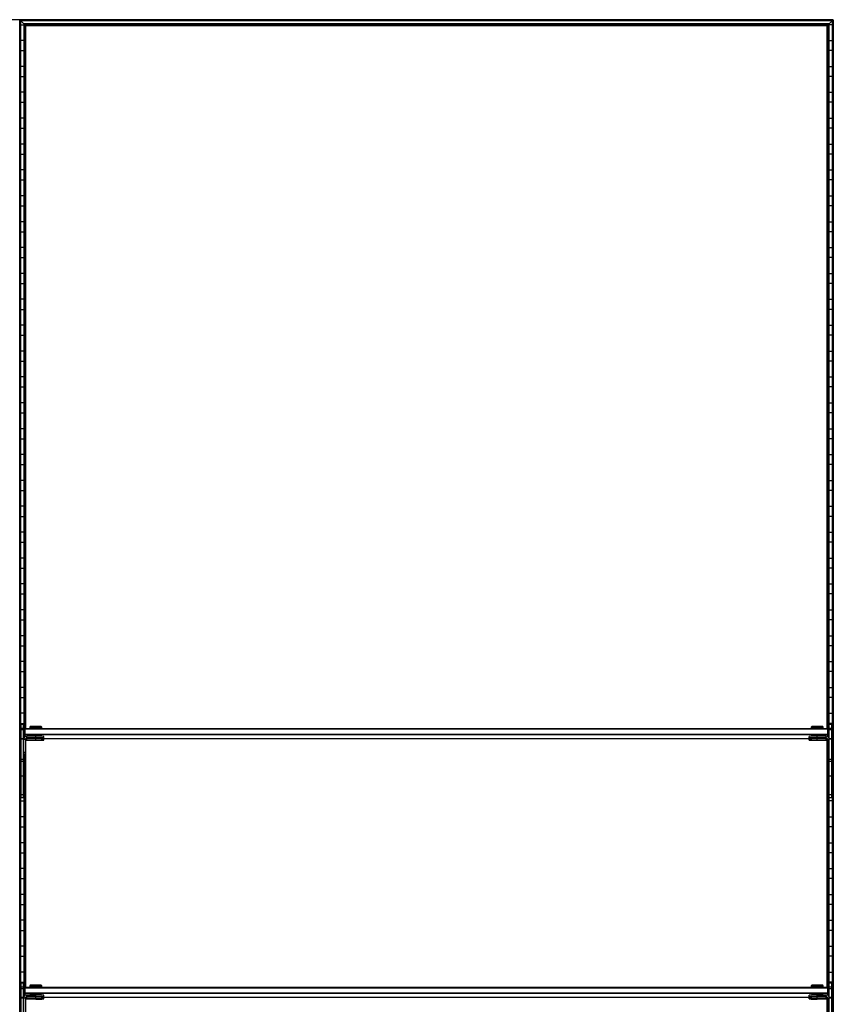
# Model space of a CAD drawing. Header units: millimetres. Extents: x -503 to 1509, y -1200 to 1200.
# Tile 4 of 4: x 503 to 1509, y -18 to 1200. Entities that reach past the tile are written whole.
import ezdxf

# ---------------------------------------------------------------- set-up
doc = ezdxf.new("R2010")
doc.units = ezdxf.units.MM

msp = doc.modelspace()

# ---------------------------------------------------------------- linework, layer by layer
at = {"color": 7, "linetype": 'Continuous', "lineweight": 25}
for p, q in [((1508.6, 1200), (-502.9, 1200)), ((1508.3, 1199.6), (503.2, 1199.6)), ((504, 1198.8), (503.2, 1199.6)), ((503.2, -1199.7), (503.2, 1199.6)), ((1507.5, 1198.8), (504, 1198.8)), ((504, 1198.8), (504, -1198.8)), ((1507.1, 1198.5), (504.4, 1198.5)), ((508.1, 1194.7), (504.4, 1198.5)), ((504.4, -1198.5), (504.4, 1198.5)), ((504.4, 1193.8), (508.1, 1193.8)), ((1503.4, 1194.7), (508.1, 1194.7)), ((508.1, 1194.7), (508.1, 311.5)), ((1503, 1194.4), (508.5, 1194.4)), ((509.3, 1193.6), (508.5, 1194.4)), ((508.5, 312.1), (508.5, 1194.4)), ((1502.2, 1193.6), (509.3, 1193.6)), ((509.3, 1193.6), (509.3, 323)), ((1503, 1194.4), (1502.2, 1193.6)), ((1502.2, 323), (1502.2, 1193.6)), ((1503, 1194.4), (1503, 312.1)), ((1503.4, 1194.7), (1507.1, 1198.5)), ((1503.4, 311.5), (1503.4, 1194.7)), ((1507.1, 1193.8), (1503.4, 1193.8)), ((1507.1, 1198.5), (1507.1, -1198.5)), ((1508.3, 1199.6), (1507.5, 1198.8)), ((1507.5, -1198.8), (1507.5, 1198.8)), ((1508.3, 1199.6), (1508.3, -1199.7)), ((1508.6, -1200), (1508.6, 1200)), ((1501.9, 1193.2), (509.6, 1193.2)), ((510.3, 1192.5), (509.6, 1193.2)), ((509.6, 323.4), (509.6, 1193.2)), ((1501.2, 1192.5), (510.3, 1192.5)), ((510.3, 323.5), (510.3, 1192.5)), ((1501.2, 1192.5), (1501.9, 1193.2)), ((1501.2, 323.5), (1501.2, 1192.5)), ((1501.9, 1193.2), (1501.9, 323.4)), ((508.1, 1174.2), (504.4, 1174.2)), ((1503.4, 1174.2), (1507.1, 1174.2)), ((504.4, 1161.8), (508.1, 1161.8)), ((1507.1, 1161.8), (1503.4, 1161.8)), ((508.1, 1142.2), (504.4, 1142.2)), ((1503.4, 1142.2), (1507.1, 1142.2)), ((504.4, 1129.8), (508.1, 1129.8)), ((1507.1, 1129.8), (1503.4, 1129.8)), ((508.1, 1110.2), (504.4, 1110.2)), ((1503.4, 1110.2), (1507.1, 1110.2)), ((504.4, 1097.8), (508.1, 1097.8)), ((1507.1, 1097.8), (1503.4, 1097.8)), ((508.1, 1078.2), (504.4, 1078.2)), ((1503.4, 1078.2), (1507.1, 1078.2)), ((504.4, 1065.8), (508.1, 1065.8)), ((1507.1, 1065.8), (1503.4, 1065.8)), ((508.1, 1046.2), (504.4, 1046.2)), ((1503.4, 1046.2), (1507.1, 1046.2)), ((504.4, 1033.8), (508.1, 1033.8)), ((1507.1, 1033.8), (1503.4, 1033.8)), ((508.1, 1014.2), (504.4, 1014.2)), ((1503.4, 1014.2), (1507.1, 1014.2)), ((504.4, 1001.8), (508.1, 1001.8)), ((1507.1, 1001.8), (1503.4, 1001.8)), ((508.1, 982.2), (504.4, 982.2)), ((1503.4, 982.2), (1507.1, 982.2)), ((504.4, 969.8), (508.1, 969.8)), ((1507.1, 969.8), (1503.4, 969.8)), ((508.1, 950.2), (504.4, 950.2)), ((1503.4, 950.2), (1507.1, 950.2)), ((504.4, 937.8), (508.1, 937.8)), ((1507.1, 937.8), (1503.4, 937.8)), ((508.1, 918.2), (504.4, 918.2)), ((1503.4, 918.2), (1507.1, 918.2)), ((504.4, 905.8), (508.1, 905.8)), ((1507.1, 905.8), (1503.4, 905.8)), ((508.1, 886.2), (504.4, 886.2)), ((1503.4, 886.2), (1507.1, 886.2)), ((504.4, 873.8), (508.1, 873.8)), ((1507.1, 873.8), (1503.4, 873.8)), ((508.1, 854.2), (504.4, 854.2)), ((1503.4, 854.2), (1507.1, 854.2)), ((504.4, 841.8), (508.1, 841.8)), ((1507.1, 841.8), (1503.4, 841.8)), ((508.1, 822.2), (504.4, 822.2)), ((1503.4, 822.2), (1507.1, 822.2)), ((504.4, 809.8), (508.1, 809.8)), ((1507.1, 809.8), (1503.4, 809.8)), ((508.1, 790.2), (504.4, 790.2)), ((1503.4, 790.2), (1507.1, 790.2)), ((504.4, 777.8), (508.1, 777.8)), ((1507.1, 777.8), (1503.4, 777.8)), ((508.1, 758.2), (504.4, 758.2)), ((1503.4, 758.2), (1507.1, 758.2)), ((504.4, 745.8), (508.1, 745.8)), ((1507.1, 745.8), (1503.4, 745.8)), ((508.1, 726.2), (504.4, 726.2)), ((1503.4, 726.2), (1507.1, 726.2)), ((504.4, 713.8), (508.1, 713.8)), ((1507.1, 713.8), (1503.4, 713.8)), ((508.1, 694.2), (504.4, 694.2)), ((1503.4, 694.2), (1507.1, 694.2)), ((504.4, 681.8), (508.1, 681.8)), ((1507.1, 681.8), (1503.4, 681.8)), ((508.1, 662.2), (504.4, 662.2)), ((1503.4, 662.2), (1507.1, 662.2)), ((504.4, 649.8), (508.1, 649.8)), ((1507.1, 649.8), (1503.4, 649.8)), ((508.1, 630.2), (504.4, 630.2)), ((1503.4, 630.2), (1507.1, 630.2)), ((504.4, 617.8), (508.1, 617.8)), ((1507.1, 617.8), (1503.4, 617.8)), ((508.1, 598.2), (504.4, 598.2)), ((1503.4, 598.2), (1507.1, 598.2)), ((504.4, 585.8), (508.1, 585.8)), ((1507.1, 585.8), (1503.4, 585.8)), ((508.1, 566.2), (504.4, 566.2)), ((1503.4, 566.2), (1507.1, 566.2)), ((504.4, 553.8), (508.1, 553.8)), ((1507.1, 553.8), (1503.4, 553.8)), ((508.1, 534.2), (504.4, 534.2)), ((1503.4, 534.2), (1507.1, 534.2)), ((504.4, 521.8), (508.1, 521.8)), ((1507.1, 521.8), (1503.4, 521.8)), ((508.1, 502.2), (504.4, 502.2)), ((1503.4, 502.2), (1507.1, 502.2)), ((504.4, 489.8), (508.1, 489.8)), ((1507.1, 489.8), (1503.4, 489.8)), ((508.1, 470.2), (504.4, 470.2)), ((1503.4, 470.2), (1507.1, 470.2)), ((504.4, 457.8), (508.1, 457.8)), ((1507.1, 457.8), (1503.4, 457.8)), ((508.1, 438.2), (504.4, 438.2)), ((1503.4, 438.2), (1507.1, 438.2)), ((504.4, 425.8), (508.1, 425.8)), ((1507.1, 425.8), (1503.4, 425.8)), ((508.1, 406.2), (504.4, 406.2)), ((1503.4, 406.2), (1507.1, 406.2)), ((504.4, 393.8), (508.1, 393.8)), ((1507.1, 393.8), (1503.4, 393.8)), ((508.1, 374.2), (504.4, 374.2)), ((1503.4, 374.2), (1507.1, 374.2)), ((504.4, 361.8), (508.1, 361.8)), ((1507.1, 361.8), (1503.4, 361.8)), ((508.1, 342.2), (504.4, 342.2)), ((1503.4, 342.2), (1507.1, 342.2)), ((504.4, 329.8), (508.1, 329.8)), ((504.7, 237.8), (504.7, 328.8)), ((504.7, 328.8), (507.7, 328.8)), ((507.7, 237.8), (507.7, 328.8)), ((1507.1, 329.8), (1503.4, 329.8)), ((1503.7, 237.8), (1503.7, 328.8)), ((1503.7, 328.8), (1506.7, 328.8)), ((1506.7, 237.8), (1506.7, 328.8)), ((507.7, 323.5), (504.7, 323.5)), ((507.7, 321.6), (504.7, 321.6)), ((508.7, 322.5), (509.7, 323.5)), ((508.7, 322.5), (508.7, 312.5)), ((508.7, 322.5), (509.7, 322.5)), ((509.7, 313.3), (509.7, 323.5)), ((509.7, 323.5), (1501.7, 323.5)), ((1501.7, 322.5), (509.7, 322.5)), ((516, 325.9), (515.2, 325.1)), ((515.2, 325.1), (515.2, 323.7)), ((516, 323.7), (516, 323.5)), ((522.7, 326), (522.7, 325.2)), ((522.7, 323.8), (522.7, 325.2)), ((522.7, 323.8), (522.7, 323.5)), ((530.2, 325.1), (529.5, 325.9)), ((529.5, 323.5), (529.5, 323.7)), ((530.2, 323.7), (530.2, 325.1)), ((1482, 325.9), (1481.2, 325.1)), ((1481.2, 325.1), (1481.2, 323.7)), ((1482, 323.7), (1482, 323.5)), ((1488.7, 326), (1488.7, 325.2)), ((1488.7, 323.8), (1488.7, 325.2)), ((1488.7, 323.8), (1488.7, 323.5)), ((1496.2, 325.1), (1495.5, 325.9)), ((1495.5, 323.5), (1495.5, 323.7)), ((1496.2, 323.7), (1496.2, 325.1)), ((1501.7, 313.3), (1501.7, 323.5)), ((1502.7, 322.5), (1501.7, 323.5)), ((1502.7, 322.5), (1501.7, 322.5)), ((1502.7, 322.5), (1502.7, 312.5)), ((1506.7, 323.5), (1503.7, 323.5)), ((1506.7, 321.6), (1503.7, 321.6)), ((504.7, 310.2), (504.4, 310.2)), ((507.7, 310.6), (504.7, 310.6)), ((507.7, 310.1), (504.7, 310.1)), ((507.8, 310.2), (507.7, 310.2)), ((509.7, 309.8), (507.7, 309.8)), ((509.7, 315.5), (508.7, 316.5)), ((509.7, 316.5), (508.7, 316.5)), ((509.7, 316.5), (1501.7, 316.5)), ((1501.7, 315.5), (509.7, 315.5)), ((509.7, 309.8), (509.7, 290.9)), ((510.3, 3.5), (510.3, 308.3)), ((510.7, 311.2), (511.3, 311.2)), ((511.7, 311.5), (511.7, 313.8)), ((522.7, 313.8), (511.7, 313.8)), ((522.7, 311.8), (511.7, 311.8)), ((511.7, 311.5), (522.7, 311.5)), ((511.7, 308.9), (511.7, 311.2)), ((522.7, 311.2), (511.7, 311.2)), ((522.7, 309.2), (511.7, 309.2)), ((511.7, 308.9), (522.7, 308.9)), ((516, 314.7), (516, 313.8)), ((516, 311.5), (516, 311.2)), ((520.7, 311.7), (520.7, 311.7)), ((520.7, 309.1), (520.7, 309)), ((522.7, 311.8), (522.7, 314.8)), ((522.7, 311.7), (522.7, 311.7)), ((522.7, 311.6), (522.7, 311.6)), ((522.7, 309.2), (522.7, 311.5)), ((522.7, 309.1), (522.7, 309.1)), ((522.7, 309), (522.7, 309)), ((524.7, 311.7), (524.8, 311.7)), ((524.7, 309), (524.8, 309.1)), ((529.5, 313.8), (529.5, 314.7)), ((529.5, 311.2), (529.5, 311.5)), ((529.5, 311.2), (1482, 311.2)), ((532.7, 311.7), (532.7, 313.7)), ((532.7, 309), (532.7, 311)), ((1478.7, 311.7), (1478.7, 313.7)), ((1478.7, 309), (1478.7, 311)), ((1482, 314.7), (1482, 313.8)), ((1482, 311.5), (1482, 311.2)), ((1486.7, 311.7), (1486.7, 311.7)), ((1486.7, 309.1), (1486.7, 309)), ((1488.7, 311.8), (1488.7, 314.8)), ((1499.7, 313.8), (1488.7, 313.8)), ((1499.7, 311.8), (1488.7, 311.8)), ((1488.7, 311.7), (1488.7, 311.7)), ((1488.7, 311.6), (1488.7, 311.6)), ((1488.7, 311.5), (1499.7, 311.5)), ((1488.7, 309.2), (1488.7, 311.5)), ((1499.7, 311.2), (1488.7, 311.2)), ((1499.7, 309.2), (1488.7, 309.2)), ((1488.7, 309.1), (1488.7, 309.1)), ((1488.7, 309), (1488.7, 309)), ((1488.7, 308.9), (1499.7, 308.9)), ((1490.7, 311.7), (1490.8, 311.7)), ((1490.7, 309), (1490.8, 309.1)), ((1495.5, 313.8), (1495.5, 314.7)), ((1495.5, 311.2), (1495.5, 311.5)), ((1499.7, 311.5), (1499.7, 313.8)), ((1499.7, 308.9), (1499.7, 311.2)), ((1500.2, 311.2), (1500.8, 311.2)), ((1501.2, 3.5), (1501.2, 308.3)), ((1501.7, 316.5), (1502.7, 316.5)), ((1501.7, 315.5), (1502.7, 316.5)), ((1501.7, 309.8), (1501.7, 290.9)), ((1501.7, 309.8), (1503.7, 309.8)), ((1506.7, 310.6), (1503.7, 310.6)), ((1503.7, 310.2), (1503.7, 310.2)), ((1506.7, 310.1), (1503.7, 310.1)), ((1506.7, 310.2), (1507.1, 310.2)), ((504.4, 297.8), (504.7, 297.8)), ((509.7, 293.8), (507.7, 293.8)), ((509.7, 293.5), (507.7, 293.5)), ((1501.7, 293.8), (1503.7, 293.8)), ((1501.7, 293.5), (1503.7, 293.5)), ((1507.1, 297.8), (1506.7, 297.8)), ((507.7, 285.1), (504.7, 285.1)), ((507.7, 282.5), (504.7, 282.5)), ((509.7, 291.2), (507.7, 291.2)), ((509.7, 290.9), (507.7, 290.9)), ((508.1, 290.9), (508.1, -8.5)), ((508.5, -7.9), (508.5, 290.9)), ((509.3, 290.9), (509.3, 3)), ((509.6, 3.4), (509.6, 290.9)), ((1501.7, 291.2), (1503.7, 291.2)), ((1501.7, 290.9), (1503.7, 290.9)), ((1501.9, 290.9), (1501.9, 3.4)), ((1502.2, 3), (1502.2, 290.9)), ((1503, 290.9), (1503, -7.9)), ((1503.4, -8.5), (1503.4, 290.9)), ((1506.7, 285.1), (1503.7, 285.1)), ((1506.7, 282.5), (1503.7, 282.5)), ((504.7, 278.2), (504.4, 278.2)), ((508.1, 278.2), (507.7, 278.2)), ((1503.4, 278.2), (1503.7, 278.2)), ((1506.7, 278.2), (1507.1, 278.2)), ((504.4, 265.8), (504.7, 265.8)), ((507.7, 264.6), (504.7, 264.6)), ((507.7, 265.8), (508.1, 265.8)), ((1503.7, 265.8), (1503.4, 265.8)), ((1506.7, 264.6), (1503.7, 264.6)), ((1507.1, 265.8), (1506.7, 265.8)), ((504.7, 246.2), (504.4, 246.2)), ((508.1, 246.2), (507.7, 246.2)), ((1503.4, 246.2), (1503.7, 246.2)), ((1506.7, 246.2), (1507.1, 246.2)), ((504.4, 233.8), (508.1, 233.8)), ((507.7, 241.4), (504.7, 241.4)), ((507.7, 237.8), (504.7, 237.8)), ((1507.1, 233.8), (1503.4, 233.8)), ((1506.7, 241.4), (1503.7, 241.4)), ((1506.7, 237.8), (1503.7, 237.8)), ((508.1, 214.2), (504.4, 214.2)), ((1503.4, 214.2), (1507.1, 214.2)), ((504.4, 201.8), (508.1, 201.8)), ((1507.1, 201.8), (1503.4, 201.8)), ((508.1, 182.2), (504.4, 182.2)), ((1503.4, 182.2), (1507.1, 182.2)), ((504.4, 169.8), (508.1, 169.8)), ((1507.1, 169.8), (1503.4, 169.8)), ((508.1, 150.2), (504.4, 150.2)), ((1503.4, 150.2), (1507.1, 150.2)), ((504.4, 137.8), (508.1, 137.8)), ((1507.1, 137.8), (1503.4, 137.8)), ((508.1, 118.2), (504.4, 118.2)), ((1503.4, 118.2), (1507.1, 118.2)), ((504.4, 105.8), (508.1, 105.8)), ((1507.1, 105.8), (1503.4, 105.8)), ((508.1, 86.2), (504.4, 86.2)), ((1503.4, 86.2), (1507.1, 86.2)), ((504.4, 73.8), (508.1, 73.8)), ((1507.1, 73.8), (1503.4, 73.8)), ((508.1, 54.2), (504.4, 54.2)), ((1503.4, 54.2), (1507.1, 54.2)), ((504.4, 41.8), (508.1, 41.8)), ((1507.1, 41.8), (1503.4, 41.8)), ((508.1, 22.2), (504.4, 22.2)), ((1503.4, 22.2), (1507.1, 22.2)), ((504.4, 9.8), (508.1, 9.8)), ((504.7, -82.2), (504.7, 8.8)), ((504.7, 8.8), (507.7, 8.8)), ((507.7, 3.5), (504.7, 3.5)), ((507.7, 1.6), (504.7, 1.6)), ((507.7, -82.2), (507.7, 8.8)), ((508.7, 2.5), (509.7, 3.5)), ((508.7, 2.5), (508.7, -7.5)), ((508.7, 2.5), (509.7, 2.5)), ((509.7, -6.7), (509.7, 3.5)), ((509.7, 3.5), (1501.7, 3.5)), ((1501.7, 2.5), (509.7, 2.5)), ((516, 5.9), (515.2, 5.1)), ((515.2, 5.1), (515.2, 3.7)), ((516, 3.7), (516, 3.5)), ((522.7, 6), (522.7, 5.2)), ((522.7, 3.8), (522.7, 5.2)), ((522.7, 3.8), (522.7, 3.5)), ((530.2, 5.1), (529.5, 5.9)), ((529.5, 3.5), (529.5, 3.7)), ((530.2, 3.7), (530.2, 5.1)), ((1482, 5.9), (1481.2, 5.1)), ((1481.2, 5.1), (1481.2, 3.7)), ((1482, 3.7), (1482, 3.5)), ((1488.7, 6), (1488.7, 5.2)), ((1488.7, 3.8), (1488.7, 5.2)), ((1488.7, 3.8), (1488.7, 3.5)), ((1496.2, 5.1), (1495.5, 5.9)), ((1495.5, 3.5), (1495.5, 3.7)), ((1496.2, 3.7), (1496.2, 5.1)), ((1501.7, -6.7), (1501.7, 3.5)), ((1502.7, 2.5), (1501.7, 3.5)), ((1502.7, 2.5), (1501.7, 2.5)), ((1502.7, 2.5), (1502.7, -7.5)), ((1507.1, 9.8), (1503.4, 9.8)), ((1503.7, -82.2), (1503.7, 8.8)), ((1503.7, 8.8), (1506.7, 8.8)), ((1506.7, 3.5), (1503.7, 3.5)), ((1506.7, 1.6), (1503.7, 1.6)), ((1506.7, -82.2), (1506.7, 8.8)), ((504.4, -9.8), (504.7, -9.8)), ((507.7, -9.4), (504.7, -9.4)), ((507.7, -9.9), (504.7, -9.9)), ((507.7, -9.8), (507.8, -9.8)), ((509.7, -10.2), (507.7, -10.2)), ((509.7, -3.5), (508.7, -3.5)), ((509.7, -4.5), (508.7, -3.5)), ((509.7, -3.5), (1501.7, -3.5)), ((1501.7, -4.5), (509.7, -4.5)), ((509.7, -10.2), (509.7, -29.1)), ((510.3, -316.5), (510.3, -11.7)), ((510.7, -8.8), (511.3, -8.8)), ((511.7, -8.5), (511.7, -6.2)), ((522.7, -6.2), (511.7, -6.2)), ((522.7, -8.2), (511.7, -8.2)), ((511.7, -8.5), (522.7, -8.5)), ((511.7, -11.1), (511.7, -8.8)), ((522.7, -8.8), (511.7, -8.8)), ((522.7, -10.8), (511.7, -10.8)), ((511.7, -11.1), (522.7, -11.1)), ((516, -5.3), (516, -6.2)), ((516, -8.5), (516, -8.8)), ((520.7, -8.3), (520.7, -8.3)), ((520.7, -10.9), (520.7, -11)), ((522.7, -8.2), (522.7, -5.2)), ((522.7, -8.3), (522.7, -8.3)), ((522.7, -8.4), (522.7, -8.4)), ((522.7, -10.8), (522.7, -8.5)), ((522.7, -10.9), (522.7, -10.9)), ((522.7, -11), (522.7, -11)), ((524.7, -8.3), (524.8, -8.3)), ((524.7, -11), (524.8, -10.9)), ((529.5, -6.2), (529.5, -5.3)), ((529.5, -8.8), (529.5, -8.5)), ((529.5, -8.8), (1482, -8.8)), ((532.7, -8.3), (532.7, -6.3)), ((532.7, -11), (532.7, -9)), ((1478.7, -8.3), (1478.7, -6.3)), ((1478.7, -11), (1478.7, -9)), ((1482, -5.3), (1482, -6.2)), ((1482, -8.5), (1482, -8.8)), ((1486.7, -8.3), (1486.7, -8.3)), ((1486.7, -10.9), (1486.7, -11)), ((1488.7, -8.2), (1488.7, -5.2)), ((1499.7, -6.2), (1488.7, -6.2)), ((1499.7, -8.2), (1488.7, -8.2)), ((1488.7, -8.3), (1488.7, -8.3)), ((1488.7, -8.4), (1488.7, -8.4)), ((1488.7, -8.5), (1499.7, -8.5)), ((1488.7, -10.8), (1488.7, -8.5)), ((1499.7, -8.8), (1488.7, -8.8)), ((1499.7, -10.8), (1488.7, -10.8)), ((1488.7, -10.9), (1488.7, -10.9)), ((1488.7, -11), (1488.7, -11)), ((1488.7, -11.1), (1499.7, -11.1)), ((1490.7, -8.3), (1490.8, -8.3)), ((1490.7, -11), (1490.8, -10.9)), ((1495.5, -6.2), (1495.5, -5.3)), ((1495.5, -8.8), (1495.5, -8.5)), ((1499.7, -8.5), (1499.7, -6.2)), ((1499.7, -11.1), (1499.7, -8.8)), ((1500.2, -8.8), (1500.8, -8.8)), ((1501.2, -316.5), (1501.2, -11.7)), ((1501.7, -3.5), (1502.7, -3.5)), ((1501.7, -4.5), (1502.7, -3.5)), ((1501.7, -10.2), (1503.7, -10.2)), ((1501.7, -10.2), (1501.7, -29.1)), ((1506.7, -9.4), (1503.7, -9.4)), ((1503.7, -9.8), (1503.7, -9.8)), ((1506.7, -9.9), (1503.7, -9.9)), ((1507.1, -9.8), (1506.7, -9.8))]:
    msp.add_line(p, q, dxfattribs=at)
at = {"color": 7, "linetype": 'Continuous', "lineweight": 25, "flags": 128}
for points in [[(516, 323.6), (516, 323.6), (515.4, 323.6), (515.2, 323.7), (515.4, 323.7), (516, 323.7), (516.9, 323.7), (518.1, 323.8), (519.5, 323.8), (521.1, 323.8), (522.7, 323.8)], [(522.7, 323.8), (524.4, 323.8), (526, 323.8), (527.4, 323.8), (528.6, 323.7), (529.5, 323.7), (530.1, 323.7), (530.2, 323.7), (530.1, 323.6), (529.5, 323.6), (529.5, 323.6)], [(1482, 323.6), (1482, 323.6), (1481.4, 323.6), (1481.2, 323.7), (1481.4, 323.7), (1482, 323.7), (1482.9, 323.7), (1484.1, 323.8), (1485.5, 323.8), (1487.1, 323.8), (1488.7, 323.8)], [(1488.7, 323.8), (1490.4, 323.8), (1492, 323.8), (1493.4, 323.8), (1494.6, 323.7), (1495.5, 323.7), (1496.1, 323.7), (1496.2, 323.7), (1496.1, 323.6), (1495.5, 323.6), (1495.5, 323.6)], [(511.7, 311.2), (511, 311.1), (510.4, 311)], [(522.7, 311.6), (521.9, 311.6), (521.1, 311.6), (520.7, 311.6), (520.5, 311.7), (520.7, 311.7), (521.1, 311.7), (521.9, 311.7), (522.7, 311.7)], [(522.7, 309), (521.9, 309), (521.1, 309), (520.7, 309), (520.5, 309), (520.7, 309.1), (521.1, 309.1), (521.9, 309.1), (522.7, 309.1)], [(522.7, 311.7), (522, 311.7), (521.3, 311.7), (520.9, 311.7), (520.7, 311.7), (520.9, 311.6), (521.3, 311.6), (522, 311.6), (522.7, 311.6)], [(522.7, 309.1), (522, 309.1), (521.3, 309.1), (520.9, 309.1), (520.7, 309), (520.9, 309), (521.3, 309), (522, 309), (522.7, 309)], [(522.7, 311.6), (523.5, 311.6), (524.2, 311.6), (524.6, 311.6), (524.7, 311.7), (524.6, 311.7), (524.2, 311.7), (523.5, 311.7), (522.7, 311.7)], [(522.7, 311.7), (523.6, 311.7), (524.3, 311.7), (524.8, 311.7), (525, 311.7), (524.8, 311.6), (524.3, 311.6), (523.6, 311.6), (522.7, 311.6)], [(522.7, 309), (523.5, 309), (524.2, 309), (524.6, 309), (524.7, 309), (524.6, 309.1), (524.2, 309.1), (523.5, 309.1), (522.7, 309.1)], [(522.7, 309.1), (523.6, 309.1), (524.3, 309.1), (524.8, 309.1), (525, 309), (524.8, 309), (524.3, 309), (523.6, 309), (522.7, 309)], [(1488.7, 311.6), (1487.9, 311.6), (1487.1, 311.6), (1486.7, 311.6), (1486.5, 311.7), (1486.7, 311.7), (1487.1, 311.7), (1487.9, 311.7), (1488.7, 311.7)], [(1488.7, 309), (1487.9, 309), (1487.1, 309), (1486.7, 309), (1486.5, 309), (1486.7, 309.1), (1487.1, 309.1), (1487.9, 309.1), (1488.7, 309.1)], [(1488.7, 311.7), (1488, 311.7), (1487.3, 311.7), (1486.9, 311.7), (1486.7, 311.7), (1486.9, 311.6), (1487.3, 311.6), (1488, 311.6), (1488.7, 311.6)], [(1488.7, 309.1), (1488, 309.1), (1487.3, 309.1), (1486.9, 309.1), (1486.7, 309), (1486.9, 309), (1487.3, 309), (1488, 309), (1488.7, 309)], [(1488.7, 311.6), (1489.5, 311.6), (1490.2, 311.6), (1490.6, 311.6), (1490.7, 311.7), (1490.6, 311.7), (1490.2, 311.7), (1489.5, 311.7), (1488.7, 311.7)], [(1488.7, 311.7), (1489.6, 311.7), (1490.3, 311.7), (1490.8, 311.7), (1491, 311.7), (1490.8, 311.6), (1490.3, 311.6), (1489.6, 311.6), (1488.7, 311.6)], [(1488.7, 309), (1489.5, 309), (1490.2, 309), (1490.6, 309), (1490.7, 309), (1490.6, 309.1), (1490.2, 309.1), (1489.5, 309.1), (1488.7, 309.1)], [(1488.7, 309.1), (1489.6, 309.1), (1490.3, 309.1), (1490.8, 309.1), (1491, 309), (1490.8, 309), (1490.3, 309), (1489.6, 309), (1488.7, 309)], [(1501.1, 311), (1500.5, 311.1), (1499.7, 311.2)], [(516, 3.6), (516, 3.6), (515.4, 3.6), (515.2, 3.7), (515.4, 3.7), (516, 3.7), (516.9, 3.7), (518.1, 3.8), (519.5, 3.8), (521.1, 3.8), (522.7, 3.8)], [(522.7, 3.8), (524.4, 3.8), (526, 3.8), (527.4, 3.8), (528.6, 3.7), (529.5, 3.7), (530.1, 3.7), (530.2, 3.7), (530.1, 3.6), (529.5, 3.6), (529.5, 3.6)], [(1482, 3.6), (1482, 3.6), (1481.4, 3.6), (1481.2, 3.7), (1481.4, 3.7), (1482, 3.7), (1482.9, 3.7), (1484.1, 3.8), (1485.5, 3.8), (1487.1, 3.8), (1488.7, 3.8)], [(1488.7, 3.8), (1490.4, 3.8), (1492, 3.8), (1493.4, 3.8), (1494.6, 3.7), (1495.5, 3.7), (1496.1, 3.7), (1496.2, 3.7), (1496.1, 3.6), (1495.5, 3.6), (1495.5, 3.6)], [(511.7, -8.8), (511, -8.9), (510.4, -9)], [(522.7, -8.4), (521.9, -8.4), (521.1, -8.4), (520.7, -8.4), (520.5, -8.3), (520.7, -8.3), (521.1, -8.3), (521.9, -8.3), (522.7, -8.3)], [(522.7, -11), (521.9, -11), (521.1, -11), (520.7, -11), (520.5, -11), (520.7, -10.9), (521.1, -10.9), (521.9, -10.9), (522.7, -10.9)], [(522.7, -8.3), (522, -8.3), (521.3, -8.3), (520.9, -8.3), (520.7, -8.3), (520.9, -8.4), (521.3, -8.4), (522, -8.4), (522.7, -8.4)], [(522.7, -10.9), (522, -10.9), (521.3, -10.9), (520.9, -10.9), (520.7, -11), (520.9, -11), (521.3, -11), (522, -11), (522.7, -11)], [(522.7, -8.4), (523.5, -8.4), (524.2, -8.4), (524.6, -8.4), (524.7, -8.3), (524.6, -8.3), (524.2, -8.3), (523.5, -8.3), (522.7, -8.3)], [(522.7, -8.3), (523.6, -8.3), (524.3, -8.3), (524.8, -8.3), (525, -8.3), (524.8, -8.4), (524.3, -8.4), (523.6, -8.4), (522.7, -8.4)], [(522.7, -11), (523.5, -11), (524.2, -11), (524.6, -11), (524.7, -11), (524.6, -10.9), (524.2, -10.9), (523.5, -10.9), (522.7, -10.9)], [(522.7, -10.9), (523.6, -10.9), (524.3, -10.9), (524.8, -10.9), (525, -11), (524.8, -11), (524.3, -11), (523.6, -11), (522.7, -11)], [(1488.7, -8.4), (1487.9, -8.4), (1487.1, -8.4), (1486.7, -8.4), (1486.5, -8.3), (1486.7, -8.3), (1487.1, -8.3), (1487.9, -8.3), (1488.7, -8.3)], [(1488.7, -11), (1487.9, -11), (1487.1, -11), (1486.7, -11), (1486.5, -11), (1486.7, -10.9), (1487.1, -10.9), (1487.9, -10.9), (1488.7, -10.9)], [(1488.7, -8.3), (1488, -8.3), (1487.3, -8.3), (1486.9, -8.3), (1486.7, -8.3), (1486.9, -8.4), (1487.3, -8.4), (1488, -8.4), (1488.7, -8.4)], [(1488.7, -10.9), (1488, -10.9), (1487.3, -10.9), (1486.9, -10.9), (1486.7, -11), (1486.9, -11), (1487.3, -11), (1488, -11), (1488.7, -11)], [(1488.7, -8.4), (1489.5, -8.4), (1490.2, -8.4), (1490.6, -8.4), (1490.7, -8.3), (1490.6, -8.3), (1490.2, -8.3), (1489.5, -8.3), (1488.7, -8.3)], [(1488.7, -8.3), (1489.6, -8.3), (1490.3, -8.3), (1490.8, -8.3), (1491, -8.3), (1490.8, -8.4), (1490.3, -8.4), (1489.6, -8.4), (1488.7, -8.4)], [(1488.7, -11), (1489.5, -11), (1490.2, -11), (1490.6, -11), (1490.7, -11), (1490.6, -10.9), (1490.2, -10.9), (1489.5, -10.9), (1488.7, -10.9)], [(1488.7, -10.9), (1489.6, -10.9), (1490.3, -10.9), (1490.8, -10.9), (1491, -11), (1490.8, -11), (1490.3, -11), (1489.6, -11), (1488.7, -11)], [(1501.1, -9), (1500.5, -8.9), (1499.7, -8.8)]]:
    msp.add_lwpolyline(points, dxfattribs=at)
at = {"color": 7, "linetype": 'Continuous', "lineweight": 25}
for centre, radius, start, end in [((520.6, 233.6), 91.7, 88.6553, 93.3442), ((521.2, 218.7), 107.3, 89.1798, 92.7852), ((521.2, 219.4), 104.4, 89.1473, 92.8524), ((524.8, 249.4), 76.6, 86.4928, 91.5419), ((524.9, 233.6), 91.7, 86.6551, 91.3451), ((524.8, 249.8), 74, 86.3875, 91.6128), ((1486.6, 233.5), 91.7, 88.6555, 93.3437), ((1487.2, 218.7), 107.3, 89.1798, 92.7849), ((1487.2, 219.4), 104.4, 89.1473, 92.8524), ((1490.8, 249.4), 76.6, 86.4923, 91.5422), ((1490.9, 233.6), 91.6, 86.6546, 91.3453), ((1490.8, 249.8), 74, 86.3875, 91.6128), ((511.7, 309.8), 4, 89.9956, 179.9956), ((511.7, 309.8), 2, 89.9956, 179.9956), ((511.7, 309.5), 2, 89.9956, 179.9956), ((511.7, 307.2), 2, 89.9956, 179.9956), ((511.7, 306.9), 2, 89.9956, 179.9956), ((521.2, 210.4), 104.4, 89.1473, 92.8524), ((524.8, 240.8), 74, 86.3875, 91.6128), ((525.2, 170.5), 143.4, 87.0017, 90.9986), ((525.2, 168.5), 143.4, 87.0017, 90.9986), ((525.2, 454.9), 143.4, 269.0014, 272.9983), ((525.2, 167.8), 143.4, 87.0017, 90.9986), ((525.2, 165.8), 143.4, 87.0017, 90.9986), ((525.2, 452.2), 143.4, 269.0014, 272.9983), ((1486.2, 170.5), 143.4, 89.0014, 92.9983), ((1486.2, 168.5), 143.4, 89.0014, 92.9983), ((1486.2, 454.9), 143.4, 267.0017, 270.9986), ((1486.2, 167.8), 143.4, 89.0014, 92.9983), ((1486.2, 165.8), 143.4, 89.0014, 92.9983), ((1486.2, 452.2), 143.4, 267.0017, 270.9986), ((1487.2, 210.4), 104.4, 89.1473, 92.8524), ((1490.8, 240.8), 74, 86.3875, 91.6128), ((1499.7, 309.8), 4, 0.0044, 90.0044), ((1499.7, 309.8), 2, 0.0044, 90.0044), ((1499.7, 309.5), 2, 0.0044, 90.0044), ((1499.7, 307.2), 2, 0.0044, 90.0044), ((1499.7, 306.9), 2, 0.0044, 90.0044), ((520.6, -86.4), 91.7, 88.6553, 93.3442), ((521.2, -101.3), 107.3, 89.1798, 92.7852), ((521.2, -100.6), 104.4, 89.1473, 92.8524), ((524.8, -70.6), 76.6, 86.4928, 91.5419), ((524.9, -86.4), 91.7, 86.6551, 91.3451), ((524.8, -70.2), 74, 86.3875, 91.6128), ((1486.6, -86.5), 91.7, 88.6555, 93.3437), ((1487.2, -101.3), 107.3, 89.1798, 92.7849), ((1487.2, -100.6), 104.4, 89.1473, 92.8524), ((1490.8, -70.6), 76.6, 86.4923, 91.5422), ((1490.9, -86.4), 91.6, 86.6546, 91.3453), ((1490.8, -70.2), 74, 86.3875, 91.6128), ((511.7, -10.2), 4, 89.9956, 179.9956), ((511.7, -10.2), 2, 89.9956, 179.9956), ((511.7, -10.5), 2, 89.9956, 179.9956), ((511.7, -12.8), 2, 89.9956, 179.9956), ((511.7, -13.1), 2, 89.9956, 179.9956), ((521.2, -109.6), 104.4, 89.1473, 92.8524), ((524.8, -79.2), 74, 86.3875, 91.6128), ((525.2, -149.5), 143.4, 87.0017, 90.9986), ((525.2, -151.5), 143.4, 87.0017, 90.9986), ((525.2, 134.9), 143.4, 269.0014, 272.9983), ((525.2, -152.2), 143.4, 87.0017, 90.9986), ((525.2, -154.2), 143.4, 87.0017, 90.9986), ((525.2, 132.2), 143.4, 269.0014, 272.9983), ((1486.2, -149.5), 143.4, 89.0014, 92.9983), ((1486.2, -151.5), 143.4, 89.0014, 92.9983), ((1486.2, 134.9), 143.4, 267.0017, 270.9986), ((1486.2, -152.2), 143.4, 89.0014, 92.9983), ((1486.2, -154.2), 143.4, 89.0014, 92.9983), ((1486.2, 132.2), 143.4, 267.0017, 270.9986), ((1487.2, -109.6), 104.4, 89.1473, 92.8524), ((1490.8, -79.2), 74, 86.3875, 91.6128), ((1499.7, -10.2), 4, 0.0044, 90.0044), ((1499.7, -10.2), 2, 0.0044, 90.0044), ((1499.7, -10.5), 2, 0.0044, 90.0044), ((1499.7, -12.8), 2, 0.0044, 90.0044), ((1499.7, -13.1), 2, 0.0044, 90.0044)]:
    msp.add_arc(centre, radius, start, end, dxfattribs=at)
for points, knots in [([(503.2, 1199.6), (503.2, 1199.7), (503.1, 1199.8), (503, 1199.9), (502.9, 1200), (502.9, 1200), (502.9, 1200), (502.9, 1200)], [0, 0, 0, 0, 0.31012, 0.616121, 0.758896, 0.886022, 1, 1, 1, 1]), ([(503.2, 1199.6), (503.2, 1199.7), (503.1, 1199.8), (503, 1199.9), (502.9, 1200), (502.9, 1200), (502.9, 1200), (502.9, 1200)], [0, 0, 0, 0, 0.31012, 0.616121, 0.758896, 0.886022, 1, 1, 1, 1]), ([(504.4, 1198.5), (504.4, 1198.5), (504.4, 1198.5), (504.3, 1198.6), (504.2, 1198.6), (504.1, 1198.7), (504.1, 1198.8), (504, 1198.8)], [0, 0, 0, 0, 0.146754, 0.316126, 0.510248, 0.757793, 1, 1, 1, 1]), ([(504.4, 1198.5), (504.4, 1198.5), (504.4, 1198.5), (504.3, 1198.6), (504.2, 1198.6), (504.1, 1198.7), (504.1, 1198.8), (504, 1198.8)], [0, 0, 0, 0, 0.146754, 0.316126, 0.510248, 0.757793, 1, 1, 1, 1]), ([(508.5, 1194.4), (508.4, 1194.4), (508.3, 1194.5), (508.2, 1194.7), (508.2, 1194.7), (508.1, 1194.7), (508.1, 1194.7), (508.1, 1194.7)], [0, 0, 0, 0, 0.31012, 0.616121, 0.758896, 0.886022, 1, 1, 1, 1]), ([(508.5, 1194.4), (508.4, 1194.4), (508.3, 1194.5), (508.2, 1194.7), (508.2, 1194.7), (508.1, 1194.7), (508.1, 1194.7), (508.1, 1194.7)], [0, 0, 0, 0, 0.31012, 0.616121, 0.758896, 0.886022, 1, 1, 1, 1]), ([(509.6, 1193.2), (509.6, 1193.3), (509.6, 1193.3), (509.6, 1193.3), (509.5, 1193.4), (509.4, 1193.5), (509.3, 1193.6), (509.3, 1193.6)], [0, 0, 0, 0, 0.146754, 0.316126, 0.510248, 0.757793, 1, 1, 1, 1]), ([(509.6, 1193.2), (509.6, 1193.3), (509.6, 1193.3), (509.6, 1193.3), (509.5, 1193.4), (509.4, 1193.5), (509.3, 1193.6), (509.3, 1193.6)], [0, 0, 0, 0, 0.146754, 0.316126, 0.510248, 0.757793, 1, 1, 1, 1]), ([(1501.9, 1193.2), (1501.9, 1193.3), (1501.9, 1193.3), (1501.9, 1193.3), (1502, 1193.4), (1502.1, 1193.5), (1502.2, 1193.6), (1502.2, 1193.6)], [0, 0, 0, 0, 0.146754, 0.316126, 0.510248, 0.757793, 1, 1, 1, 1]), ([(1501.9, 1193.2), (1501.9, 1193.3), (1501.9, 1193.3), (1501.9, 1193.3), (1502, 1193.4), (1502.1, 1193.5), (1502.2, 1193.6), (1502.2, 1193.6)], [0, 0, 0, 0, 0.146754, 0.316126, 0.510248, 0.757793, 1, 1, 1, 1]), ([(1503, 1194.4), (1503.1, 1194.4), (1503.2, 1194.5), (1503.3, 1194.7), (1503.3, 1194.7), (1503.4, 1194.7), (1503.4, 1194.7), (1503.4, 1194.7)], [0, 0, 0, 0, 0.31012, 0.616121, 0.758896, 0.886022, 1, 1, 1, 1]), ([(1503, 1194.4), (1503.1, 1194.4), (1503.2, 1194.5), (1503.3, 1194.7), (1503.3, 1194.7), (1503.4, 1194.7), (1503.4, 1194.7), (1503.4, 1194.7)], [0, 0, 0, 0, 0.31012, 0.616121, 0.758896, 0.886022, 1, 1, 1, 1]), ([(1507.1, 1198.5), (1507.1, 1198.5), (1507.1, 1198.5), (1507.2, 1198.6), (1507.2, 1198.6), (1507.3, 1198.7), (1507.4, 1198.8), (1507.5, 1198.8)], [0, 0, 0, 0, 0.1467542, 0.3161257, 0.5102478, 0.7577933, 1, 1, 1, 1]), ([(1507.1, 1198.5), (1507.1, 1198.5), (1507.1, 1198.5), (1507.2, 1198.6), (1507.2, 1198.6), (1507.3, 1198.7), (1507.4, 1198.8), (1507.5, 1198.8)], [0, 0, 0, 0, 0.146754, 0.316126, 0.510248, 0.757793, 1, 1, 1, 1]), ([(1508.3, 1199.6), (1508.3, 1199.7), (1508.4, 1199.8), (1508.5, 1199.9), (1508.6, 1200), (1508.6, 1200), (1508.6, 1200), (1508.6, 1200)], [0, 0, 0, 0, 0.31012, 0.616121, 0.758896, 0.886022, 1, 1, 1, 1]), ([(1508.3, 1199.6), (1508.3, 1199.7), (1508.4, 1199.8), (1508.5, 1199.9), (1508.6, 1200), (1508.6, 1200), (1508.6, 1200), (1508.6, 1200)], [0, 0, 0, 0, 0.31012, 0.616121, 0.758896, 0.886022, 1, 1, 1, 1])]:
    msp.add_open_spline(points, degree=3, knots=knots, dxfattribs=at)

doc.saveas('drawing.dxf')
